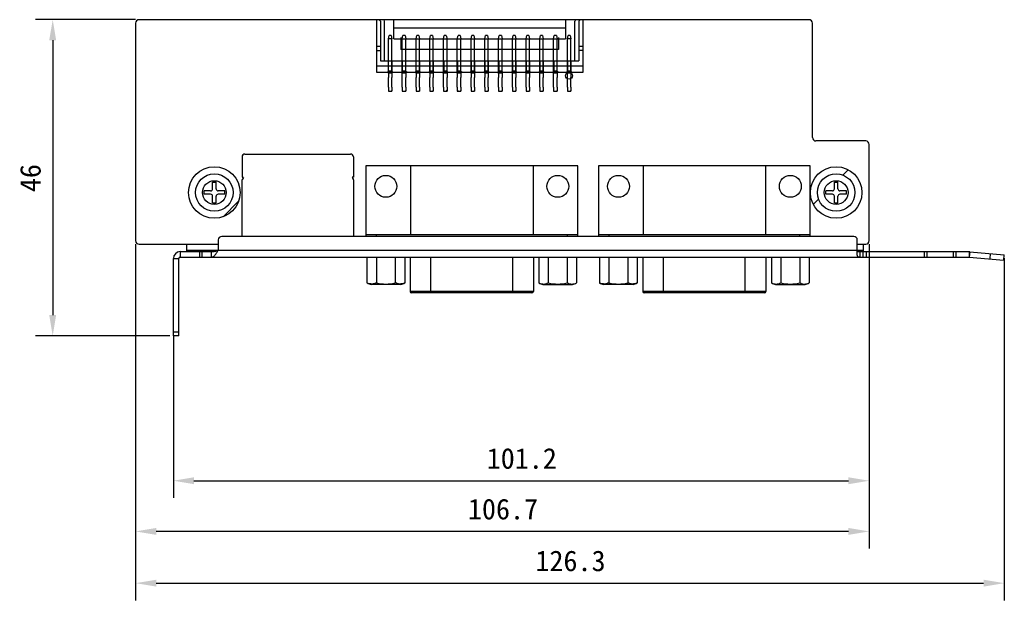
# Model space of a CAD drawing. Header units: millimetres. Extents: x 191 to 452, y 108 to 272.
# Tile 1 of 3: x 191 to 334, y 128 to 212. Entities that reach past the tile are written whole.
import ezdxf

# ---------------------------------------------------------------- set-up
doc = ezdxf.new("R2010")
doc.units = ezdxf.units.MM
doc.header["$LTSCALE"] = 32.67
doc.header["$PDMODE"] = 3
doc.header["$PDSIZE"] = 8
doc.layers.get('0').update_dxf_attribs({"linetype": 'CONTINUOUS'})
doc.layers.get('Defpoints').update_dxf_attribs({"linetype": 'CONTINUOUS'})
for name, color, linetype in [('00_COMPONENTS', 7, 'CONTINUOUS'), ('51__DRAFT_DIMS', 7, 'CONTINUOUS'), ('INTF_1', 7, 'CONTINUOUS')]:
    doc.layers.add(name, color=color, linetype=linetype)
doc.styles.get("Standard").update_dxf_attribs({"font": 'simfang.ttf'})
doc.dimstyles.new('DIMSTYLE_1', dxfattribs={"dimtxt": 3, "dimasz": 3, "dimexe": 2.5, "dimexo": 0.5, "dimgap": 0.75, "dimtad": 1, "dimdsep": 46, "dimtxsty": 'STANDARD', "dimblk": '_FILLED', "dimblk1": '_FILLED', "dimblk2": '_FILLED', "dimcen": 0.09, "dimazin": 2, "dimtp": 0.5, "dimtm": 0.5, "dimtfac": 1, "dimtofl": 0, "dimtmove": 0, "dimatfit": 3, "dimldrblk": '_FILLED', "dimfxl": 1, "dimtolj": 1, "dimarcsym": 0})
doc.dimstyles.new('DIMSTYLE_2', dxfattribs={"dimtxt": 3, "dimasz": 3, "dimexe": 2.5, "dimexo": 0.5, "dimgap": 0.75, "dimtad": 1, "dimdec": 1, "dimdsep": 46, "dimtxsty": 'STANDARD', "dimblk": '_FILLED', "dimblk1": '_FILLED', "dimblk2": '_FILLED', "dimcen": 0.09, "dimazin": 2, "dimtp": 0.3, "dimtm": 0.3, "dimtfac": 1, "dimtdec": 1, "dimtofl": 0, "dimtmove": 0, "dimatfit": 3, "dimldrblk": '_FILLED', "dimfxl": 1, "dimtolj": 1, "dimarcsym": 0})

# ---------------------------------------------------------------- blocks, each defined once
blk = doc.blocks.new('_FILLED')
at = {"color": 0, "linetype": 'ByBlock'}
blk.add_solid([(0, 0), (-1, 0.167), (-1, -0.167)], dxfattribs=at)
blk = doc.blocks.new('*D1')
at = {"layer": '51__DRAFT_DIMS', "color": 0, "lineweight": -2}
for p, q in [((207.98, 179.35), (207.98, 127.52)), ((334.28, 177.3), (334.28, 127.52)), ((210.98, 130.02), (331.28, 130.02))]:
    blk.add_line(p, q, dxfattribs=at)
at = {"layer": 'Defpoints', "color": 0}
for p in [(207.98, 179.85), (334.28, 177.8), (334.28, 130.02)]:
    blk.add_point(p, dxfattribs=at)
at = {"layer": '51__DRAFT_DIMS', "color": 0, "linetype": 'ByBlock', "lineweight": -2, "xscale": 3, "yscale": 3, "zscale": 3}
for p, rotation in [((207.98, 130.02), 180), ((334.28, 130.02), 360)]:
    blk.add_blockref('_FILLED', p, dxfattribs=dict(at, rotation=rotation))
at = {"layer": '51__DRAFT_DIMS', "color": 0, "insert": (271.21, 134.77), "char_height": 3, "attachment_point": 2, "line_spacing_factor": 0.9}
blk.add_mtext('\\A1;126.3', dxfattribs=at)
blk = doc.blocks.new('*D2')
at = {"layer": '51__DRAFT_DIMS', "color": 0, "lineweight": -2}
for p, q in [((314.63, 179.35), (314.63, 142.42)), ((213.47, 166.02), (213.47, 142.42)), ((216.47, 144.92), (311.63, 144.92))]:
    blk.add_line(p, q, dxfattribs=at)
at = {"layer": 'Defpoints', "color": 0}
for p in [(314.63, 179.85), (213.47, 166.52), (314.63, 144.92)]:
    blk.add_point(p, dxfattribs=at)
at = {"layer": '51__DRAFT_DIMS', "color": 0, "linetype": 'ByBlock', "lineweight": -2, "xscale": 3, "yscale": 3, "zscale": 3, "rotation": 180}
blk.add_blockref('_FILLED', (213.47, 144.92), dxfattribs=at)
at = {"layer": '51__DRAFT_DIMS', "color": 0, "linetype": 'ByBlock', "lineweight": -2, "xscale": 3, "yscale": 3, "zscale": 3}
blk.add_blockref('_FILLED', (314.63, 144.92), dxfattribs=at)
at = {"layer": '51__DRAFT_DIMS', "color": 0, "insert": (264.13, 149.67), "char_height": 3, "attachment_point": 2, "line_spacing_factor": 0.9}
blk.add_mtext('\\A1;101.2', dxfattribs=at)
blk = doc.blocks.new('*D3')
at = {"layer": '51__DRAFT_DIMS', "color": 0, "lineweight": -2}
for p, q in [((207.98, 179.35), (207.98, 135.05)), ((314.63, 179.35), (314.63, 135.05)), ((311.63, 137.55), (210.98, 137.55))]:
    blk.add_line(p, q, dxfattribs=at)
at = {"layer": 'Defpoints', "color": 0}
for p in [(207.98, 179.85), (314.63, 179.85), (207.98, 137.55)]:
    blk.add_point(p, dxfattribs=at)
at = {"layer": '51__DRAFT_DIMS', "color": 0, "linetype": 'ByBlock', "lineweight": -2, "xscale": 3, "yscale": 3, "zscale": 3, "rotation": 180}
blk.add_blockref('_FILLED', (207.98, 137.55), dxfattribs=at)
at = {"layer": '51__DRAFT_DIMS', "color": 0, "linetype": 'ByBlock', "lineweight": -2, "xscale": 3, "yscale": 3, "zscale": 3}
blk.add_blockref('_FILLED', (314.63, 137.55), dxfattribs=at)
at = {"layer": '51__DRAFT_DIMS', "color": 0, "insert": (261.4, 142.3), "char_height": 3, "attachment_point": 2, "line_spacing_factor": 0.9}
blk.add_mtext('\\A1;106.7', dxfattribs=at)
blk = doc.blocks.new('*D4')
at = {"layer": '51__DRAFT_DIMS', "color": 0, "lineweight": -2}
for p, q in [((207.98, 212), (193.43, 212)), ((195.93, 209), (195.93, 169.02)), ((212.97, 166.02), (193.43, 166.02))]:
    blk.add_line(p, q, dxfattribs=at)
at = {"layer": 'Defpoints', "color": 0}
for p in [(208.48, 212), (195.93, 166.02), (213.47, 166.02)]:
    blk.add_point(p, dxfattribs=at)
at = {"layer": '51__DRAFT_DIMS', "color": 0, "linetype": 'ByBlock', "lineweight": -2, "xscale": 3, "yscale": 3, "zscale": 3}
for p, rotation in [((195.93, 212), 90), ((195.93, 166.02), 270)]:
    blk.add_blockref('_FILLED', p, dxfattribs=dict(at, rotation=rotation))
at = {"layer": '51__DRAFT_DIMS', "color": 0, "insert": (191.18, 188.95), "char_height": 3, "attachment_point": 2, "rotation": 90, "line_spacing_factor": 0.9}
blk.add_mtext('\\A1;46', dxfattribs=at)

msp = doc.modelspace()

# ---------------------------------------------------------------- linework, layer by layer
at = {"layer": '00_COMPONENTS'}
for p, q in [((305.884, 211.998), (208.484, 211.998)), ((207.984, 211.498), (207.984, 179.848)), ((306.384, 194.848), (306.384, 211.498)), ((314.134, 194.348), (306.884, 194.348)), ((314.634, 179.848), (314.634, 193.848)), ((223.469, 192.048), (223.469, 189.098)), ((223.869, 192.448), (239.249, 192.448)), ((239.649, 192.048), (239.649, 189.098)), ((272.269, 190.748), (241.459, 190.748)), ((241.459, 190.748), (241.459, 180.448)), ((247.959, 190.748), (247.959, 180.748)), ((265.769, 190.748), (265.769, 180.748)), ((272.269, 180.448), (272.269, 190.748)), ((306.079, 190.748), (275.269, 190.748)), ((275.269, 190.748), (275.269, 180.448)), ((281.769, 190.748), (281.769, 180.748)), ((299.579, 190.748), (299.579, 180.748)), ((306.079, 180.448), (306.079, 190.748)), ((223.469, 189.098), (223.669, 189.098)), ((223.662, 189.037), (223.507, 188.804)), ((239.649, 189.098), (239.449, 189.098)), ((239.456, 189.037), (239.611, 188.804)), ((310.785, 189.399), (311.562, 190.176)), ((219.184, 188.348), (219.684, 188.348)), ((219.184, 187.398), (219.184, 188.348)), ((219.684, 187.398), (219.684, 188.348)), ((223.469, 180.448), (223.469, 188.68)), ((239.649, 188.68), (239.649, 180.448)), ((309.584, 188.348), (310.084, 188.348)), ((309.584, 187.398), (309.584, 188.348)), ((310.084, 187.398), (310.084, 188.348)), ((218.884, 187.098), (217.934, 187.098)), ((217.934, 186.598), (217.934, 187.098)), ((218.884, 186.598), (217.934, 186.598)), ((219.184, 185.348), (219.184, 186.298)), ((219.684, 185.348), (219.684, 186.298)), ((220.934, 187.098), (219.984, 187.098)), ((220.934, 186.598), (219.984, 186.598)), ((220.934, 186.598), (220.934, 187.098)), ((309.284, 187.098), (308.334, 187.098)), ((308.334, 186.598), (308.334, 187.098)), ((309.284, 186.598), (308.334, 186.598)), ((309.584, 185.348), (309.584, 186.298)), ((310.084, 185.348), (310.084, 186.298)), ((311.334, 187.098), (310.384, 187.098)), ((311.334, 186.598), (310.384, 186.598)), ((311.334, 186.598), (311.334, 187.098)), ((219.184, 185.348), (219.684, 185.348)), ((220.7, 183.318), (222.964, 185.582)), ((306.506, 185.12), (307.282, 185.896)), ((309.584, 185.348), (310.084, 185.348)), ((312.409, 180.448), (220.509, 180.448)), ((241.459, 180.748), (272.269, 180.748)), ((242.959, 180.748), (242.959, 180.448)), ((270.769, 180.448), (270.769, 180.748)), ((275.269, 180.748), (306.079, 180.748)), ((276.769, 180.748), (276.769, 180.448)), ((304.579, 180.448), (304.579, 180.748)), ((208.484, 179.348), (220.009, 179.348)), ((215.424, 178.248), (215.424, 179.348)), ((220.009, 179.948), (220.009, 178.448)), ((312.909, 177.81), (312.909, 179.948)), ((312.909, 179.348), (314.134, 179.348)), ((313.834, 178.248), (313.834, 179.348)), ((314.334, 179.348), (314.334, 179.39)), ((214.469, 178.248), (219.009, 178.248)), ((214.469, 178.248), (214.469, 177.448)), ((215.424, 178.448), (313.834, 178.448)), ((217.262, 178.248), (217.262, 177.448)), ((217.615, 178.248), (217.615, 177.448)), ((219.009, 177.448), (219.009, 178.248)), ((312.909, 178.248), (329.184, 178.248)), ((313.309, 177.448), (313.309, 178.248)), ((313.709, 178.248), (313.709, 177.448)), ((314.209, 178.248), (314.209, 177.448)), ((322.702, 177.448), (322.702, 178.248)), ((323.055, 177.448), (323.055, 178.248)), ((326.872, 178.248), (326.872, 177.448)), ((327.226, 178.248), (327.226, 177.448)), ((329.184, 178.248), (329.184, 177.448)), ((329.254, 178.245), (329.184, 177.448)), ((329.254, 178.245), (334.284, 177.805)), ((332.222, 177.182), (332.292, 177.979)), ((334.214, 177.008), (334.284, 177.805)), ((213.469, 177.248), (214.269, 177.248)), ((213.469, 166.018), (213.469, 177.248)), ((214.269, 166.018), (214.269, 177.248)), ((214.469, 177.448), (329.184, 177.448)), ((241.626, 177.448), (241.626, 173.711)), ((242.998, 177.448), (242.998, 173.711)), ((245.74, 177.448), (245.74, 173.711)), ((247.111, 177.448), (247.111, 173.711)), ((247.914, 177.448), (247.914, 172.448)), ((250.914, 172.248), (250.914, 177.448)), ((262.814, 172.248), (262.814, 177.448)), ((265.814, 177.448), (265.814, 172.448)), ((266.616, 177.448), (266.616, 173.711)), ((267.988, 177.448), (267.988, 173.711)), ((270.73, 177.448), (270.73, 173.711)), ((272.101, 177.448), (272.101, 173.711)), ((275.436, 177.448), (275.436, 173.711)), ((276.808, 177.448), (276.808, 173.711)), ((279.55, 177.448), (279.55, 173.711)), ((280.921, 177.448), (280.921, 173.711)), ((281.724, 177.448), (281.724, 172.448)), ((284.724, 172.248), (284.724, 177.448)), ((296.624, 172.248), (296.624, 177.448)), ((299.624, 177.448), (299.624, 172.448)), ((300.426, 177.448), (300.426, 173.711)), ((301.798, 177.448), (301.798, 173.711)), ((304.54, 177.448), (304.54, 173.711)), ((305.911, 177.448), (305.911, 173.711)), ((329.184, 177.448), (334.214, 177.008)), ((246.523, 173.448), (242.215, 173.448)), ((267.205, 173.448), (271.513, 173.448)), ((280.333, 173.448), (276.025, 173.448)), ((301.015, 173.448), (305.323, 173.448)), ((265.814, 172.448), (247.914, 172.448)), ((265.614, 172.248), (248.113, 172.248)), ((299.624, 172.448), (281.724, 172.448)), ((299.424, 172.248), (281.923, 172.248)), ((214.269, 166.518), (213.469, 166.518)), ((214.269, 166.018), (213.469, 166.018))]:
    msp.add_line(p, q, dxfattribs=at)
for centre, radius in [((271.009, 203.848), 0.5), ((219.434, 186.848), 3.75), ((309.834, 186.848), 3.75), ((219.434, 186.848), 2.725), ((244.369, 187.748), 1.59), ((269.359, 187.748), 1.59), ((278.179, 187.748), 1.59), ((303.169, 187.748), 1.59), ((309.834, 186.848), 2.725), ((219.434, 186.848), 1.725), ((309.834, 186.848), 1.725)]:
    msp.add_circle(centre, radius, dxfattribs=at)
for centre, radius, start, end in [((208.484, 211.498), 0.5, 90, 180), ((305.884, 211.498), 0.5, 0, 90), ((306.884, 194.848), 0.5, 180, 270), ((314.134, 193.848), 0.5, 0, 90), ((223.869, 192.048), 0.4, 90, 180), ((239.249, 192.048), 0.4, 0, 90), ((223.694, 188.68), 0.225, 146.30993, 180), ((239.424, 188.68), 0.225, 0, 33.69007), ((218.884, 187.398), 0.3, 270, 360), ((218.884, 186.298), 0.3, 0, 90), ((219.984, 187.398), 0.3, 180, 270), ((219.984, 186.298), 0.3, 90, 180), ((309.284, 187.398), 0.3, 270, 360), ((309.284, 186.298), 0.3, 0, 90), ((310.384, 187.398), 0.3, 180, 270), ((310.384, 186.298), 0.3, 90, 180), ((220.509, 179.948), 0.5, 90, 180), ((312.409, 179.948), 0.5, 0, 90), ((208.484, 179.848), 0.5, 180, 270), ((314.134, 179.848), 0.5, 270, 360), ((214.469, 177.248), 1, 90, 180), ((329.184, 177.448), 0.8, 85, 90), ((214.469, 177.248), 0.2, 90, 180), ((244.369, 179.048), 6, 242.80187, 248.96053), ((244.369, 179.048), 5.51, 255.58989, 284.41011), ((244.369, 179.048), 6, 291.03947, 297.19813), ((269.359, 179.048), 6, 242.80187, 248.96053), ((269.359, 179.048), 5.51, 255.58989, 284.41011), ((269.359, 179.048), 6, 291.03947, 297.19813), ((278.179, 179.048), 6, 242.80187, 248.96053), ((278.179, 179.048), 5.51, 255.58989, 284.41011), ((278.179, 179.048), 6, 291.03947, 297.19813), ((303.169, 179.048), 6, 242.80187, 248.96053), ((303.169, 179.048), 5.51, 255.58989, 284.41011), ((303.169, 179.048), 6, 291.03947, 297.19813), ((248.114, 172.448), 0.2, 180, 270), ((265.614, 172.448), 0.2, 270, 360), ((281.924, 172.448), 0.2, 180, 270), ((299.424, 172.448), 0.2, 270, 360)]:
    msp.add_arc(centre, radius, start, end, dxfattribs=at)
for points, knots in [([(219.009, 177.448), (219.096, 177.448), (219.235, 177.498), (219.391, 177.618), (219.566, 177.795), (219.772, 178.076), (219.927, 178.319), (220.009, 178.448)], [0, 0, 0, 0, 0.1790236, 0.2855089, 0.4063049, 0.6868714, 1, 1, 1, 1]), ([(219.009, 178.248), (219.177, 178.248), (219.518, 178.293), (219.844, 178.396), (220.009, 178.448)], [0, 0, 0, 0, 0.4920853, 1, 1, 1, 1]), ([(313.309, 178.248), (313.247, 178.248), (313.144, 178.247), (313.026, 178.252), (312.96, 178.266), (312.932, 178.282), (312.911, 178.298), (312.909, 178.313), (312.909, 178.32)], [0, 0, 0, 0, 0.4311004, 0.7235667, 0.8258909, 0.8996265, 0.9482491, 1, 1, 1, 1]), ([(313.309, 177.448), (313.267, 177.448), (313.204, 177.447), (313.119, 177.452), (313.053, 177.464), (312.988, 177.502), (312.94, 177.576), (312.913, 177.683), (312.909, 177.764), (312.909, 177.81)], [0, 0, 0, 0, 0.1907526, 0.2917104, 0.3926057, 0.4977425, 0.6250628, 0.7879907, 1, 1, 1, 1]), ([(242.37, 173.539), (242.244, 173.534), (241.985, 173.559), (241.743, 173.651), (241.626, 173.711)], [0, 0, 0, 0, 0.4889451, 1, 1, 1, 1]), ([(242.998, 173.711), (242.898, 173.66), (242.694, 173.578), (242.476, 173.543), (242.37, 173.539)], [0, 0, 0, 0, 0.5109053, 1, 1, 1, 1]), ([(246.368, 173.539), (246.261, 173.544), (246.043, 173.578), (245.839, 173.66), (245.74, 173.711)], [0, 0, 0, 0, 0.4890956, 1, 1, 1, 1]), ([(247.111, 173.711), (246.995, 173.651), (246.752, 173.559), (246.493, 173.534), (246.368, 173.539)], [0, 0, 0, 0, 0.5110545, 1, 1, 1, 1]), ([(266.616, 173.711), (266.733, 173.651), (266.976, 173.559), (267.235, 173.534), (267.36, 173.539)], [0, 0, 0, 0, 0.5110545, 1, 1, 1, 1]), ([(267.36, 173.539), (267.467, 173.544), (267.684, 173.578), (267.888, 173.66), (267.988, 173.711)], [0, 0, 0, 0, 0.4890956, 1, 1, 1, 1]), ([(270.73, 173.711), (270.829, 173.66), (271.034, 173.578), (271.251, 173.543), (271.358, 173.539)], [0, 0, 0, 0, 0.5109053, 1, 1, 1, 1]), ([(271.358, 173.539), (271.483, 173.534), (271.742, 173.559), (271.985, 173.651), (272.101, 173.711)], [0, 0, 0, 0, 0.4889451, 1, 1, 1, 1]), ([(276.18, 173.539), (276.054, 173.534), (275.795, 173.559), (275.553, 173.651), (275.436, 173.711)], [0, 0, 0, 0, 0.4889451, 1, 1, 1, 1]), ([(276.808, 173.711), (276.708, 173.66), (276.504, 173.578), (276.286, 173.543), (276.18, 173.539)], [0, 0, 0, 0, 0.5109053, 1, 1, 1, 1]), ([(280.178, 173.539), (280.071, 173.544), (279.853, 173.578), (279.649, 173.66), (279.55, 173.711)], [0, 0, 0, 0, 0.4890956, 1, 1, 1, 1]), ([(280.921, 173.711), (280.805, 173.651), (280.562, 173.559), (280.303, 173.534), (280.178, 173.539)], [0, 0, 0, 0, 0.5110545, 1, 1, 1, 1]), ([(300.426, 173.711), (300.543, 173.651), (300.786, 173.559), (301.045, 173.534), (301.17, 173.539)], [0, 0, 0, 0, 0.5110545, 1, 1, 1, 1]), ([(301.17, 173.539), (301.277, 173.544), (301.494, 173.578), (301.698, 173.66), (301.798, 173.711)], [0, 0, 0, 0, 0.4890956, 1, 1, 1, 1]), ([(304.54, 173.711), (304.639, 173.66), (304.844, 173.578), (305.061, 173.543), (305.168, 173.539)], [0, 0, 0, 0, 0.5109053, 1, 1, 1, 1]), ([(305.168, 173.539), (305.293, 173.534), (305.552, 173.559), (305.795, 173.651), (305.911, 173.711)], [0, 0, 0, 0, 0.4889451, 1, 1, 1, 1])]:
    msp.add_open_spline(points, degree=3, knots=knots, dxfattribs=at)
at = {"layer": 'INTF_1'}
for p, q in [((245.534, 211.998), (243.034, 211.998)), ((243.034, 204.298), (243.034, 211.998)), ((243.384, 211.998), (243.584, 211.798)), ((244.184, 211.798), (244.101, 211.998)), ((245.534, 209.198), (245.534, 211.998)), ((272.984, 211.998), (270.484, 211.998)), ((270.484, 211.998), (270.484, 209.198)), ((271.917, 211.998), (271.834, 211.798)), ((272.634, 211.998), (272.434, 211.798)), ((272.984, 211.998), (272.984, 204.298)), ((243.584, 211.798), (243.584, 205.998)), ((244.184, 205.998), (244.184, 211.798)), ((245.534, 210.798), (270.484, 210.798)), ((271.834, 205.998), (271.834, 211.798)), ((272.434, 211.798), (272.434, 205.998)), ((244.759, 209.198), (244.859, 209.698)), ((245.259, 209.198), (244.759, 209.198)), ((244.759, 204.198), (244.759, 209.198)), ((245.159, 209.698), (244.859, 209.698)), ((245.159, 209.698), (245.259, 209.198)), ((245.259, 204.198), (245.259, 209.198)), ((245.534, 209.198), (270.484, 209.198)), ((246.534, 209.398), (246.534, 207.648)), ((246.759, 209.198), (246.859, 209.698)), ((246.759, 204.198), (246.759, 209.198)), ((247.159, 209.698), (246.859, 209.698)), ((247.159, 209.698), (247.259, 209.198)), ((247.259, 204.198), (247.259, 209.198)), ((248.759, 209.198), (248.859, 209.698)), ((248.759, 204.198), (248.759, 209.198)), ((249.159, 209.698), (248.859, 209.698)), ((249.159, 209.698), (249.259, 209.198)), ((249.259, 204.198), (249.259, 209.198)), ((250.759, 209.198), (250.859, 209.698)), ((250.759, 204.198), (250.759, 209.198)), ((251.159, 209.698), (250.859, 209.698)), ((251.159, 209.698), (251.259, 209.198)), ((251.259, 204.198), (251.259, 209.198)), ((252.759, 209.198), (252.859, 209.698)), ((252.759, 204.198), (252.759, 209.198)), ((253.159, 209.698), (252.859, 209.698)), ((253.159, 209.698), (253.259, 209.198)), ((253.259, 204.198), (253.259, 209.198)), ((254.759, 209.198), (254.859, 209.698)), ((254.759, 204.198), (254.759, 209.198)), ((255.159, 209.698), (254.859, 209.698)), ((255.159, 209.698), (255.259, 209.198)), ((255.259, 204.198), (255.259, 209.198)), ((256.759, 209.198), (256.859, 209.698)), ((256.759, 204.198), (256.759, 209.198)), ((257.159, 209.698), (256.859, 209.698)), ((257.159, 209.698), (257.259, 209.198)), ((257.259, 204.198), (257.259, 209.198)), ((258.759, 209.198), (258.859, 209.698)), ((258.759, 204.198), (258.759, 209.198)), ((259.159, 209.698), (258.859, 209.698)), ((259.159, 209.698), (259.259, 209.198)), ((259.259, 204.198), (259.259, 209.198)), ((260.759, 209.198), (260.859, 209.698)), ((260.759, 204.198), (260.759, 209.198)), ((261.159, 209.698), (260.859, 209.698)), ((261.159, 209.698), (261.259, 209.198)), ((261.259, 204.198), (261.259, 209.198)), ((262.759, 209.198), (262.859, 209.698)), ((262.759, 204.198), (262.759, 209.198)), ((263.159, 209.698), (262.859, 209.698)), ((263.159, 209.698), (263.259, 209.198)), ((263.259, 204.198), (263.259, 209.198)), ((264.759, 209.198), (264.859, 209.698)), ((264.759, 204.198), (264.759, 209.198)), ((265.159, 209.698), (264.859, 209.698)), ((265.159, 209.698), (265.259, 209.198)), ((265.259, 204.198), (265.259, 209.198)), ((266.759, 209.198), (266.859, 209.698)), ((266.759, 204.198), (266.759, 209.198)), ((267.159, 209.698), (266.859, 209.698)), ((267.159, 209.698), (267.259, 209.198)), ((267.259, 204.198), (267.259, 209.198)), ((268.759, 209.198), (268.859, 209.698)), ((268.759, 204.198), (268.759, 209.198)), ((269.159, 209.698), (268.859, 209.698)), ((269.159, 209.698), (269.259, 209.198)), ((269.259, 204.198), (269.259, 209.198)), ((269.484, 209.398), (269.484, 207.648)), ((270.759, 209.198), (270.859, 209.698)), ((271.259, 209.198), (270.759, 209.198)), ((270.759, 204.198), (270.759, 209.198)), ((271.159, 209.698), (270.859, 209.698)), ((271.159, 209.698), (271.259, 209.198)), ((271.259, 204.198), (271.259, 209.198)), ((243.584, 208.098), (243.034, 208.098)), ((269.484, 207.648), (246.534, 207.648)), ((272.984, 208.098), (272.434, 208.098)), ((243.034, 207.498), (243.584, 207.498)), ((272.984, 207.498), (272.434, 207.498)), ((243.034, 205.298), (272.984, 205.298)), ((243.584, 205.998), (272.434, 205.998)), ((244.774, 204.498), (244.774, 205.998)), ((245.244, 205.998), (245.244, 204.498)), ((246.774, 204.498), (246.774, 205.998)), ((247.244, 205.998), (247.244, 204.498)), ((248.774, 204.498), (248.774, 205.998)), ((249.244, 205.998), (249.244, 204.498)), ((250.774, 205.998), (250.774, 204.498)), ((251.244, 205.998), (251.244, 204.498)), ((252.774, 205.998), (252.774, 204.498)), ((253.244, 205.998), (253.244, 204.498)), ((254.774, 205.998), (254.774, 204.498)), ((255.244, 205.998), (255.244, 204.498)), ((256.774, 205.998), (256.774, 204.498)), ((257.244, 205.998), (257.244, 204.498)), ((258.774, 205.998), (258.774, 204.498)), ((259.244, 205.998), (259.244, 204.498)), ((260.774, 205.998), (260.774, 204.498)), ((261.244, 205.998), (261.244, 204.498)), ((262.774, 205.998), (262.774, 204.498)), ((263.244, 205.998), (263.244, 204.498)), ((264.774, 205.998), (264.774, 204.498)), ((265.244, 205.998), (265.244, 204.498)), ((266.774, 205.998), (266.774, 204.498)), ((267.244, 205.998), (267.244, 204.498)), ((268.774, 205.998), (268.774, 204.498)), ((269.244, 205.998), (269.244, 204.498)), ((270.774, 205.998), (270.774, 204.498)), ((271.244, 205.998), (271.244, 204.498)), ((272.984, 204.298), (243.034, 204.298)), ((244.574, 204.298), (244.774, 204.498)), ((245.259, 204.198), (244.759, 204.198)), ((244.759, 204.198), (244.759, 203.598)), ((244.759, 202.198), (244.759, 203.598)), ((245.244, 204.498), (244.774, 204.498)), ((245.244, 204.498), (245.444, 204.298)), ((245.259, 204.198), (245.259, 203.598)), ((245.259, 202.198), (245.259, 203.598)), ((246.574, 204.298), (246.774, 204.498)), ((247.259, 204.198), (246.759, 204.198)), ((246.759, 203.598), (246.759, 204.198)), ((246.759, 202.198), (246.759, 203.598)), ((247.244, 204.498), (246.774, 204.498)), ((247.444, 204.298), (247.244, 204.498)), ((247.259, 204.198), (247.259, 203.598)), ((247.259, 202.198), (247.259, 203.598)), ((248.574, 204.298), (248.774, 204.498)), ((249.259, 204.198), (248.759, 204.198)), ((248.759, 204.198), (248.759, 203.598)), ((248.759, 202.198), (248.759, 203.598)), ((249.244, 204.498), (248.774, 204.498)), ((249.444, 204.298), (249.244, 204.498)), ((249.259, 204.198), (249.259, 203.598)), ((249.259, 202.198), (249.259, 203.598)), ((250.574, 204.298), (250.774, 204.498)), ((251.259, 204.198), (250.759, 204.198)), ((250.759, 204.198), (250.759, 203.598)), ((250.759, 202.198), (250.759, 203.598)), ((251.244, 204.498), (250.774, 204.498)), ((251.444, 204.298), (251.244, 204.498)), ((251.259, 204.198), (251.259, 203.598)), ((251.259, 202.198), (251.259, 203.598)), ((252.574, 204.298), (252.774, 204.498)), ((253.259, 204.198), (252.759, 204.198)), ((252.759, 203.598), (252.759, 204.198)), ((252.759, 202.198), (252.759, 203.598)), ((253.244, 204.498), (252.774, 204.498)), ((253.444, 204.298), (253.244, 204.498)), ((253.259, 204.198), (253.259, 203.598)), ((253.259, 202.198), (253.259, 203.598)), ((254.574, 204.298), (254.774, 204.498)), ((255.259, 204.198), (254.759, 204.198)), ((254.759, 204.198), (254.759, 203.598)), ((254.759, 202.198), (254.759, 203.598)), ((255.244, 204.498), (254.774, 204.498)), ((255.444, 204.298), (255.244, 204.498)), ((255.259, 204.198), (255.259, 203.598)), ((255.259, 202.198), (255.259, 203.598)), ((256.574, 204.298), (256.774, 204.498)), ((257.259, 204.198), (256.759, 204.198)), ((256.759, 204.198), (256.759, 203.598)), ((256.759, 202.198), (256.759, 203.598)), ((257.244, 204.498), (256.774, 204.498)), ((257.444, 204.298), (257.244, 204.498)), ((257.259, 204.198), (257.259, 203.598)), ((257.259, 202.198), (257.259, 203.598)), ((258.574, 204.298), (258.774, 204.498)), ((259.259, 204.198), (258.759, 204.198)), ((258.759, 204.198), (258.759, 203.598)), ((258.759, 202.198), (258.759, 203.598)), ((259.244, 204.498), (258.774, 204.498)), ((259.444, 204.298), (259.244, 204.498)), ((259.259, 204.198), (259.259, 203.598)), ((259.259, 202.198), (259.259, 203.598)), ((260.574, 204.298), (260.774, 204.498)), ((261.259, 204.198), (260.759, 204.198)), ((260.759, 204.198), (260.759, 203.598)), ((260.759, 202.198), (260.759, 203.598)), ((261.244, 204.498), (260.774, 204.498)), ((261.444, 204.298), (261.244, 204.498)), ((261.259, 204.198), (261.259, 203.598)), ((261.259, 202.198), (261.259, 203.598)), ((262.574, 204.298), (262.774, 204.498)), ((263.259, 204.198), (262.759, 204.198)), ((262.759, 203.598), (262.759, 204.198)), ((262.759, 202.198), (262.759, 203.598)), ((263.244, 204.498), (262.774, 204.498)), ((263.444, 204.298), (263.244, 204.498)), ((263.259, 204.198), (263.259, 203.598)), ((263.259, 202.198), (263.259, 203.598)), ((264.574, 204.298), (264.774, 204.498)), ((265.259, 204.198), (264.759, 204.198)), ((264.759, 203.598), (264.759, 204.198)), ((264.759, 202.198), (264.759, 203.598)), ((265.244, 204.498), (264.774, 204.498)), ((265.444, 204.298), (265.244, 204.498)), ((265.259, 204.198), (265.259, 203.598)), ((265.259, 202.198), (265.259, 203.598)), ((266.574, 204.298), (266.774, 204.498)), ((267.259, 204.198), (266.759, 204.198)), ((266.759, 203.598), (266.759, 204.198)), ((266.759, 202.198), (266.759, 203.598)), ((267.244, 204.498), (266.774, 204.498)), ((267.444, 204.298), (267.244, 204.498)), ((267.259, 204.198), (267.259, 203.598)), ((267.259, 202.198), (267.259, 203.598)), ((268.774, 204.498), (268.574, 204.298)), ((269.259, 204.198), (268.759, 204.198)), ((268.759, 203.598), (268.759, 204.198)), ((268.759, 202.198), (268.759, 203.598)), ((269.244, 204.498), (268.774, 204.498)), ((269.444, 204.298), (269.244, 204.498)), ((269.259, 204.198), (269.259, 203.598)), ((269.259, 202.198), (269.259, 203.598)), ((270.774, 204.498), (270.574, 204.298)), ((271.259, 204.198), (270.759, 204.198)), ((270.759, 203.598), (270.759, 204.198)), ((270.759, 202.198), (270.759, 203.598)), ((271.244, 204.498), (270.774, 204.498)), ((271.444, 204.298), (271.244, 204.498)), ((271.259, 204.198), (271.259, 203.598)), ((271.259, 202.198), (271.259, 203.598)), ((244.759, 202.198), (244.759, 201.598)), ((245.259, 202.198), (245.259, 201.598)), ((246.759, 202.198), (246.759, 201.598)), ((247.259, 202.198), (247.259, 201.598)), ((248.759, 202.198), (248.759, 201.598)), ((249.259, 202.198), (249.259, 201.598)), ((250.759, 202.198), (250.759, 201.598)), ((251.259, 202.198), (251.259, 201.598)), ((252.759, 202.198), (252.759, 201.598)), ((253.259, 202.198), (253.259, 201.598)), ((254.759, 202.198), (254.759, 201.598)), ((255.259, 202.198), (255.259, 201.598)), ((256.759, 202.198), (256.759, 201.598)), ((257.259, 202.198), (257.259, 201.598)), ((258.759, 202.198), (258.759, 201.598)), ((259.259, 202.198), (259.259, 201.598)), ((260.759, 202.198), (260.759, 201.598)), ((261.259, 202.198), (261.259, 201.598)), ((262.759, 202.198), (262.759, 201.598)), ((263.259, 202.198), (263.259, 201.598)), ((264.759, 202.198), (264.759, 201.598)), ((265.259, 202.198), (265.259, 201.598)), ((266.759, 202.198), (266.759, 201.598)), ((267.259, 202.198), (267.259, 201.598)), ((268.759, 202.198), (268.759, 201.598)), ((269.259, 202.198), (269.259, 201.598)), ((270.759, 202.198), (270.759, 201.598)), ((271.259, 202.198), (271.259, 201.598)), ((244.859, 201.698), (244.759, 201.598)), ((244.759, 201.598), (245.259, 201.598)), ((245.259, 201.598), (245.159, 201.698)), ((246.859, 201.698), (246.759, 201.598)), ((246.759, 201.598), (247.259, 201.598)), ((247.259, 201.598), (247.159, 201.698)), ((248.859, 201.698), (248.759, 201.598)), ((248.759, 201.598), (249.259, 201.598)), ((249.259, 201.598), (249.159, 201.698)), ((250.859, 201.698), (250.759, 201.598)), ((250.759, 201.598), (251.259, 201.598)), ((251.259, 201.598), (251.159, 201.698)), ((252.859, 201.698), (252.759, 201.598)), ((252.759, 201.598), (253.259, 201.598)), ((253.259, 201.598), (253.159, 201.698)), ((254.859, 201.698), (254.759, 201.598)), ((254.759, 201.598), (255.259, 201.598)), ((255.259, 201.598), (255.159, 201.698)), ((256.859, 201.698), (256.759, 201.598)), ((256.759, 201.598), (257.259, 201.598)), ((257.259, 201.598), (257.159, 201.698)), ((258.859, 201.698), (258.759, 201.598)), ((258.759, 201.598), (259.259, 201.598)), ((259.259, 201.598), (259.159, 201.698)), ((260.859, 201.698), (260.759, 201.598)), ((260.759, 201.598), (261.259, 201.598)), ((261.259, 201.598), (261.159, 201.698)), ((262.859, 201.698), (262.759, 201.598)), ((262.759, 201.598), (263.259, 201.598)), ((263.259, 201.598), (263.159, 201.698)), ((264.859, 201.698), (264.759, 201.598)), ((264.759, 201.598), (265.259, 201.598)), ((265.259, 201.598), (265.159, 201.698)), ((266.859, 201.698), (266.759, 201.598)), ((266.759, 201.598), (267.259, 201.598)), ((267.259, 201.598), (267.159, 201.698)), ((268.859, 201.698), (268.759, 201.598)), ((268.759, 201.598), (269.259, 201.598)), ((269.259, 201.598), (269.159, 201.698)), ((270.859, 201.698), (270.759, 201.598)), ((270.759, 201.598), (271.259, 201.598)), ((271.259, 201.598), (271.159, 201.698))]:
    msp.add_line(p, q, dxfattribs=at)

# ---------------------------------------------------------------- dimensions: what is measured, and where the dimension line sits
at = {"layer": '51__DRAFT_DIMS'}
for base, p1, p2, angle, picture, middle in [((195.934, 166.018), (208.484, 211.998), (213.469, 166.018), 270, '*D4', (195.934, 188.946)), ((207.983836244, 137.554923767), (314.633836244, 179.847750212), (207.983836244, 179.847750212), 180, '*D3', (261.396726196, 137.554923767))]:
    dim = msp.add_linear_dim(base=base, p1=p1, p2=p2, angle=angle, dimstyle='DIMSTYLE_2', dxfattribs=at)
    dim.commit()
    dim.dimension.update_dxf_attribs({"geometry": picture, "text_midpoint": middle, "dimtype": 160})
for base, p1, p2, dimstyle, picture, middle in [((334.284, 130.024), (207.984, 179.848), (334.284, 177.805), 'DIMSTYLE_1', '*D1', (271.21, 130.024)), ((314.634, 144.924), (213.469, 166.518), (314.634, 179.848), 'DIMSTYLE_2', '*D2', (264.128, 144.924))]:
    dim = msp.add_linear_dim(base=base, p1=p1, p2=p2, dimstyle=dimstyle, dxfattribs=at)
    dim.commit()
    dim.dimension.update_dxf_attribs({"geometry": picture, "text_midpoint": middle, "dimtype": 160})

doc.saveas('drawing.dxf')
